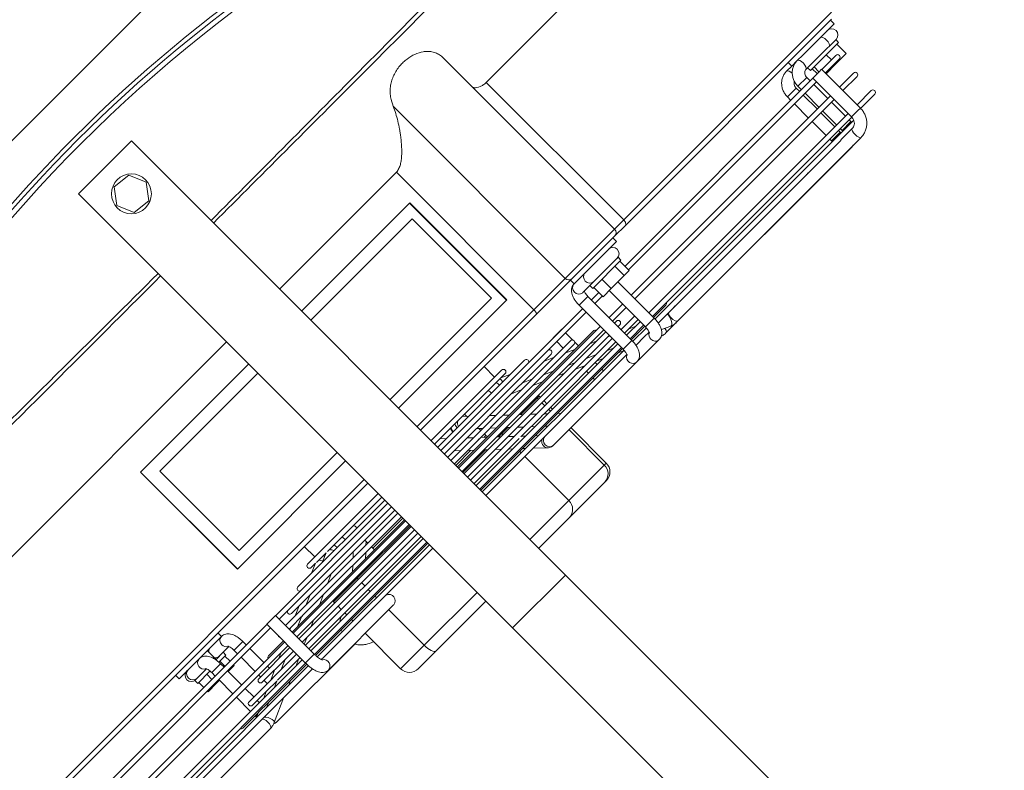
# Model space of a CAD drawing. Header units: millimetres. Extents: x 4946 to 18537, y -10559 to 785.
# Tile 55 of 74: x 7835 to 7868, y -650 to -625. Entities that reach past the tile are written whole.
import ezdxf

# ---------------------------------------------------------------- set-up
doc = ezdxf.new("R2010")
doc.units = ezdxf.units.MM
doc.layers.add('PG_WYMIARY', color=1, linetype='Continuous', lineweight=18)
doc.styles.add('BIKWYM', font='BIKROMSW.SHX', dxfattribs={"width": 0.8})
doc.dimstyles.new('BA_KR_50', dxfattribs={"dimscale": 0.5, "dimtxt": 25, "dimasz": 1.666667, "dimexe": 24, "dimexo": 0, "dimgap": 0, "dimtad": 0, "dimdec": 1, "dimrnd": 0.5, "dimzin": 9, "dimdsep": 46, "dimtxsty": 'BIKWYM', "dimblk": 'WYM-KR', "dimcen": 0, "dimdle": 20, "dimclrd": 256, "dimclre": 256, "dimclrt": 7, "dimadec": 0, "dimazin": 0, "dimtfac": 0.033333, "dimtdec": 1, "dimtmove": 0, "dimatfit": 3, "dimldrblk": 'WYM-KR', "dimfxl": 40, "dimfxlon": 1, "dimtvp": 0.8, "dimtolj": 1, "dimarcsym": 0})

# ---------------------------------------------------------------- blocks, each defined once
blk = doc.blocks.new('W_Gorny')
at = {"color": 7, "linetype": 'Continuous', "lineweight": 13}
for p, q in [((143.801, 230.641), (143.801, 244.007)), ((146.801, 230.641), (146.801, 244.007)), ((143.801, 230.641), (146.801, 230.641)), ((143.801, 230.641), (143.801, 206.024)), ((146.801, 230.641), (146.801, 206.024)), ((139.97, 229.124), (140.968, 229.124)), ((140.968, 229.124), (143.801, 229.124)), ((146.801, 229.124), (148.537, 229.124)), ((148.537, 229.124), (150.546, 229.124)), ((150.546, 229.124), (150.633, 229.124)), ((139.47, 228.624), (139.47, 226.614)), ((140.8, 228.624), (139.47, 228.624)), ((143.801, 228.624), (140.8, 228.624)), ((140.8, 228.624), (140.8, 226.614)), ((149.008, 228.624), (146.801, 228.624)), ((151.017, 228.624), (149.008, 228.624)), ((149.008, 228.624), (149.008, 226.124)), ((151.017, 226.624), (151.017, 228.624)), ((151.133, 228.624), (151.017, 228.624)), ((151.133, 226.624), (151.133, 228.624)), ((134.088, 226.624), (124.155, 226.624)), ((135.351, 226.124), (134.358, 226.567)), ((138.886, 226.624), (134.468, 226.624)), ((141.083, 226.614), (137.383, 226.614)), ((149.895, 226.521), (149.472, 226.124)), ((154.871, 226.624), (150.146, 226.624)), ((156.135, 226.624), (154.871, 226.624)), ((156.846, 226.567), (156.476, 226.402)), ((157.116, 226.624), (156.515, 226.624)), ((167.05, 226.624), (157.116, 226.624)), ((157.116, 226.624), (157.155, 226.608)), ((167.586, 226.614), (157.174, 226.614)), ((167.148, 226.614), (167.05, 226.624)), ((167.05, 226.624), (167.08, 226.614)), ((123.949, 225.924), (136.933, 225.924)), ((136.965, 226.124), (124.886, 226.124)), ((133.97, 225.924), (134.178, 225.831)), ((134.003, 225.874), (134.003, 225.832)), ((134.003, 225.874), (134.082, 225.874)), ((134.571, 225.924), (134.779, 225.832)), ((136.007, 225.832), (135.8, 225.924)), ((137.435, 225.924), (143.801, 225.924)), ((137.48, 226.114), (137.603, 226.114)), ((143.801, 226.124), (137.678, 226.124)), ((138.883, 225.832), (138.86, 225.924)), ((139.47, 225.924), (139.47, 225.832)), ((140.8, 225.924), (140.8, 225.832)), ((154.522, 226.124), (146.801, 226.124)), ((146.801, 225.924), (154.84, 225.924)), ((149.008, 225.924), (149.008, 225.832)), ((149.258, 225.924), (149.159, 225.832)), ((149.891, 225.832), (149.989, 225.924)), ((150.522, 225.924), (150.424, 225.832)), ((151.155, 225.832), (151.254, 225.924)), ((154.523, 226.124), (154.794, 226.124)), ((154.803, 225.924), (154.595, 225.832)), ((154.835, 225.874), (154.835, 223.374)), ((155.335, 225.874), (154.835, 225.874)), ((155.787, 226.124), (155.318, 226.124)), ((155.404, 225.924), (155.335, 225.893)), ((155.335, 223.374), (155.335, 225.874)), ((155.336, 225.924), (156.105, 225.924)), ((155.787, 226.124), (156.058, 226.124)), ((156.1, 225.874), (156.1, 223.814)), ((156.1, 225.874), (156.124, 225.874)), ((156.124, 225.874), (156.6, 225.874)), ((166.905, 226.124), (156.584, 226.124)), ((156.599, 225.909), (156.633, 225.924)), ((156.6, 223.814), (156.6, 225.874)), ((156.605, 225.924), (167.871, 225.924)), ((157.143, 226.132), (157.117, 226.124)), ((166.65, 225.874), (166.65, 225.774)), ((166.65, 225.874), (167.007, 225.874)), ((166.967, 226.114), (167.586, 226.114)), ((167.007, 225.874), (167.15, 225.874)), ((167.15, 225.874), (167.147, 225.924)), ((167.15, 225.774), (167.15, 225.874)), ((167.251, 225.874), (167.251, 225.774)), ((167.751, 225.874), (167.251, 225.874)), ((167.751, 225.874), (167.748, 225.924)), ((167.751, 225.774), (167.751, 225.874)), ((136.928, 225.774), (123.953, 225.774)), ((123.953, 225.574), (136.932, 225.574)), ((134.165, 225.832), (133.307, 225.832)), ((134.003, 225.574), (134.003, 224.774)), ((134.177, 225.832), (134.165, 225.832)), ((134.767, 225.832), (134.205, 225.832)), ((135.004, 225.459), (134.235, 225.459)), ((134.503, 225.459), (134.503, 225.574)), ((134.756, 225.574), (135.018, 225.457)), ((136.924, 225.832), (134.767, 225.832)), ((135.015, 225.459), (135.004, 225.459)), ((135.605, 225.459), (135.045, 225.459)), ((135.357, 225.574), (135.618, 225.458)), ((136.932, 225.459), (135.658, 225.459)), ((136.845, 225.459), (136.585, 225.574)), ((136.932, 225.764), (136.932, 223.564)), ((136.932, 225.764), (136.956, 225.764)), ((136.956, 225.764), (137.432, 225.764)), ((143.801, 225.832), (137.427, 225.832)), ((143.801, 225.774), (137.43, 225.774)), ((137.432, 223.564), (137.432, 225.764)), ((137.432, 225.574), (143.801, 225.574)), ((143.801, 225.459), (137.432, 225.459)), ((139.47, 225.574), (139.47, 225.459)), ((140.8, 225.574), (140.8, 225.459)), ((149.794, 225.832), (146.801, 225.832)), ((154.835, 225.774), (146.801, 225.774)), ((146.801, 225.574), (154.835, 225.574)), ((149.357, 225.459), (146.801, 225.459)), ((148.884, 225.574), (148.761, 225.459)), ((150.635, 225.459), (149.458, 225.459)), ((149.492, 225.459), (149.616, 225.574)), ((151.053, 225.832), (149.794, 225.832)), ((150.149, 225.574), (150.025, 225.459)), ((154.835, 225.459), (150.729, 225.459)), ((150.757, 225.459), (150.88, 225.574)), ((151.017, 225.459), (151.017, 225.574)), ((151.121, 225.832), (151.053, 225.832)), ((154.835, 225.832), (151.121, 225.832)), ((151.133, 225.459), (151.133, 225.574)), ((153.171, 225.574), (153.171, 225.459)), ((153.671, 225.459), (153.671, 225.574)), ((154.017, 225.574), (153.758, 225.459)), ((154.619, 225.574), (154.359, 225.459)), ((156.1, 225.832), (155.335, 225.832)), ((156.1, 225.774), (155.335, 225.774)), ((155.335, 225.574), (156.1, 225.574)), ((156.1, 225.459), (155.335, 225.459)), ((155.588, 225.459), (155.847, 225.574)), ((157.295, 225.832), (156.6, 225.832)), ((167.915, 225.774), (156.6, 225.774)), ((156.6, 225.574), (167.902, 225.574)), ((166.65, 225.574), (166.65, 224.774)), ((167.15, 224.774), (167.15, 225.574)), ((167.251, 225.574), (167.251, 224.774)), ((167.751, 224.774), (167.751, 225.574)), ((167.902, 225.764), (167.902, 223.564)), ((167.902, 225.764), (168.259, 225.764)), ((168.259, 225.764), (168.402, 225.764)), ((168.402, 223.564), (168.402, 225.764)), ((168.402, 225.574), (169.201, 225.574)), ((169.201, 225.774), (168.417, 225.774)), ((134.235, 225.259), (136.932, 225.259)), ((134.503, 224.774), (134.503, 225.259)), ((135.843, 225.085), (135.163, 225.085)), ((135.267, 225.259), (135.267, 225.085)), ((135.464, 225.259), (135.853, 225.085)), ((135.767, 225.085), (135.767, 225.124)), ((135.853, 225.085), (135.843, 225.085)), ((135.854, 225.085), (135.854, 225.085)), ((136.443, 225.085), (135.886, 225.085)), ((136.065, 225.259), (136.454, 225.085)), ((136.499, 225.085), (136.443, 225.085)), ((136.932, 225.085), (136.499, 225.085)), ((137.432, 225.259), (143.801, 225.259)), ((137.683, 225.085), (137.432, 225.197)), ((143.801, 225.085), (137.432, 225.085)), ((139.47, 225.259), (139.47, 225.085)), ((140.8, 225.259), (140.8, 225.085)), ((146.801, 225.259), (154.835, 225.259)), ((149.051, 225.085), (146.801, 225.085)), ((148.547, 225.259), (148.362, 225.085)), ((150.255, 225.085), (149.051, 225.085)), ((149.094, 225.085), (149.279, 225.259)), ((149.812, 225.259), (149.627, 225.085)), ((154.835, 225.085), (150.315, 225.085)), ((150.358, 225.085), (150.543, 225.259)), ((151.017, 225.085), (151.017, 225.259)), ((151.133, 225.085), (151.133, 225.259)), ((153.309, 225.259), (152.92, 225.085)), ((153.171, 225.259), (153.171, 225.197)), ((153.91, 225.259), (153.521, 225.085)), ((154.75, 225.085), (154.835, 225.124)), ((155.335, 225.259), (156.1, 225.259)), ((155.44, 225.085), (155.335, 225.085)), ((136.932, 224.774), (123.953, 224.774)), ((135.163, 224.885), (136.932, 224.885)), ((135.267, 224.885), (135.267, 224.774)), ((135.767, 224.774), (135.767, 224.885)), ((136.302, 224.885), (136.551, 224.774)), ((136.903, 224.885), (136.932, 224.873)), ((137.432, 224.885), (143.801, 224.885)), ((143.801, 224.774), (137.432, 224.774)), ((138.381, 224.774), (138.132, 224.885)), ((139.47, 224.885), (139.47, 224.824)), ((139.47, 224.824), (140.8, 224.824)), ((140.8, 224.885), (140.8, 224.824)), ((140.8, 224.824), (143.801, 224.824)), ((146.801, 224.885), (154.835, 224.885)), ((146.801, 224.824), (148.084, 224.824)), ((154.835, 224.774), (146.801, 224.774)), ((148.149, 224.885), (148.03, 224.774)), ((148.762, 224.774), (148.88, 224.885)), ((148.815, 224.824), (149.008, 224.824)), ((149.008, 224.885), (149.008, 224.824)), ((149.008, 224.824), (149.348, 224.824)), ((149.413, 224.885), (149.295, 224.774)), ((150.026, 224.774), (150.145, 224.885)), ((150.079, 224.824), (151.017, 224.824)), ((151.017, 224.824), (151.017, 224.885)), ((151.017, 224.824), (151.133, 224.824)), ((151.133, 224.824), (151.133, 224.885)), ((152.471, 224.885), (152.222, 224.774)), ((153.072, 224.885), (152.823, 224.774)), ((154.052, 224.774), (154.301, 224.885)), ((155.335, 224.885), (155.44, 224.885)), ((156.1, 224.774), (155.335, 224.774)), ((167.902, 224.774), (156.6, 224.774)), ((169.201, 224.774), (168.402, 224.774)), ((123.953, 224.574), (136.932, 224.574)), ((134.003, 224.574), (134.003, 223.774)), ((134.503, 223.774), (134.503, 224.574)), ((135.267, 224.574), (135.267, 223.774)), ((135.767, 223.774), (135.767, 224.574)), ((136.09, 224.512), (136.932, 224.512)), ((137.432, 224.574), (143.801, 224.574)), ((137.432, 224.512), (143.801, 224.512)), ((137.432, 224.382), (137.529, 224.339)), ((137.521, 224.339), (137.432, 224.339)), ((137.529, 224.339), (137.521, 224.339)), ((138.119, 224.339), (137.567, 224.339)), ((137.741, 224.512), (138.131, 224.339)), ((143.801, 224.339), (138.177, 224.339)), ((139.359, 224.339), (138.97, 224.512)), ((140.857, 224.512), (141.042, 224.339)), ((141.773, 224.339), (141.588, 224.512)), ((142.101, 224.424), (142.101, 224.339)), ((143.801, 224.424), (142.101, 224.424)), ((146.801, 224.574), (154.835, 224.574)), ((146.801, 224.512), (154.512, 224.512)), ((147.657, 224.424), (146.801, 224.424)), ((148.144, 224.339), (146.801, 224.339)), ((147.75, 224.512), (147.565, 224.339)), ((148.262, 224.339), (148.144, 224.339)), ((149.443, 224.339), (148.262, 224.339)), ((148.297, 224.339), (148.482, 224.512)), ((148.501, 224.424), (148.388, 224.424)), ((148.501, 224.339), (148.501, 224.424)), ((149.015, 224.512), (148.83, 224.339)), ((153.585, 224.339), (149.528, 224.339)), ((149.561, 224.339), (149.746, 224.512)), ((151.633, 224.512), (151.244, 224.339)), ((152.234, 224.512), (151.846, 224.339)), ((153.074, 224.339), (153.463, 224.512)), ((153.171, 224.382), (153.171, 224.339)), ((153.671, 224.289), (153.671, 224.512)), ((155.335, 224.574), (156.1, 224.574)), ((156.6, 224.574), (167.902, 224.574)), ((166.65, 224.574), (166.65, 223.774)), ((167.15, 223.774), (167.15, 224.574)), ((167.251, 224.574), (167.251, 223.774)), ((167.751, 223.774), (167.751, 224.574)), ((168.402, 224.574), (169.201, 224.574)), ((137.432, 224.139), (143.801, 224.139)), ((138.358, 223.966), (137.946, 223.966)), ((137.977, 224.139), (138.368, 223.965)), ((138.964, 223.966), (138.358, 223.966)), ((138.579, 224.139), (138.968, 223.966)), ((143.801, 223.966), (138.964, 223.966)), ((140.196, 223.966), (139.807, 224.139)), ((141.255, 224.139), (141.44, 223.966)), ((142.101, 224.031), (141.987, 224.139)), ((142.101, 224.139), (142.101, 223.966)), ((146.801, 224.139), (153.585, 224.139)), ((147.867, 223.966), (146.801, 223.966)), ((147.352, 224.139), (147.167, 223.966)), ((149.026, 223.966), (147.867, 223.966)), ((147.898, 223.966), (148.083, 224.139)), ((148.616, 224.139), (148.431, 223.966)), ((148.501, 224.031), (148.501, 224.139)), ((152.657, 223.966), (149.148, 223.966)), ((149.163, 223.966), (149.348, 224.139)), ((150.795, 224.139), (150.406, 223.966)), ((151.397, 224.139), (151.008, 223.966)), ((152.236, 223.966), (152.625, 224.139)), ((153.171, 224.139), (153.171, 223.774)), ((153.671, 223.774), (153.671, 224.189)), ((136.932, 223.774), (123.953, 223.774)), ((123.953, 223.574), (136.932, 223.574)), ((133.357, 223.814), (133.357, 223.774)), ((133.357, 223.814), (133.814, 223.814)), ((133.357, 223.574), (133.357, 223.284)), ((133.814, 223.814), (133.814, 223.774)), ((133.814, 223.814), (134.003, 223.814)), ((133.814, 223.574), (133.814, 223.284)), ((134.003, 223.574), (134.003, 223.374)), ((134.503, 223.814), (134.558, 223.814)), ((134.503, 223.374), (134.503, 223.574)), ((134.558, 223.814), (134.558, 223.774)), ((134.558, 223.814), (134.846, 223.814)), ((134.558, 223.574), (134.558, 223.284)), ((134.846, 223.814), (134.846, 223.774)), ((134.846, 223.574), (134.846, 223.284)), ((135.267, 223.574), (135.267, 223.374)), ((135.767, 223.374), (135.767, 223.574)), ((136.932, 223.564), (136.956, 223.564)), ((136.956, 223.564), (137.432, 223.564)), ((143.801, 223.774), (137.432, 223.774)), ((137.432, 223.574), (143.801, 223.574)), ((154.835, 223.774), (146.801, 223.774)), ((146.801, 223.574), (154.835, 223.574)), ((153.171, 223.574), (153.171, 223.564)), ((153.171, 223.564), (153.671, 223.564)), ((153.671, 223.564), (153.671, 223.574)), ((155.757, 223.774), (155.335, 223.774)), ((155.335, 223.574), (155.757, 223.574)), ((155.757, 223.814), (155.757, 223.284)), ((155.757, 223.814), (156.214, 223.814)), ((156.214, 223.814), (156.214, 223.284)), ((156.214, 223.814), (156.958, 223.814)), ((156.958, 223.814), (156.958, 223.284)), ((156.958, 223.814), (157.246, 223.814)), ((157.246, 223.814), (157.246, 223.284)), ((167.902, 223.774), (157.246, 223.774)), ((157.246, 223.574), (167.902, 223.574)), ((166.65, 223.574), (166.65, 223.374)), ((167.15, 223.374), (167.15, 223.574)), ((167.251, 223.574), (167.251, 223.374)), ((167.751, 223.374), (167.751, 223.574)), ((167.902, 223.564), (168.259, 223.564)), ((168.155, 223.564), (168.155, 223.284)), ((168.253, 223.564), (168.253, 223.284)), ((168.259, 223.564), (168.402, 223.564)), ((168.402, 223.814), (168.946, 223.814)), ((169.201, 223.774), (168.402, 223.774)), ((168.402, 223.574), (169.201, 223.574)), ((168.946, 223.814), (168.946, 223.774)), ((168.946, 223.814), (169.542, 223.814)), ((168.946, 223.574), (168.946, 223.284)), ((169.542, 223.814), (169.542, 223.284)), ((133.301, 223.284), (133.301, 223.124)), ((133.997, 223.284), (133.301, 223.284)), ((133.636, 223.124), (133.301, 223.124)), ((133.962, 223.124), (133.636, 223.124)), ((134.003, 223.374), (134.503, 223.374)), ((134.9, 223.124), (134.483, 223.124)), ((134.501, 222.624), (134.501, 223.124)), ((134.502, 223.284), (134.901, 223.284)), ((135.226, 223.124), (134.9, 223.124)), ((134.901, 223.124), (134.901, 223.284)), ((135.292, 223.374), (135.267, 223.374)), ((135.767, 223.374), (135.292, 223.374)), ((138.874, 223.392), (143.801, 223.392)), ((139.653, 223.392), (140.046, 223.217)), ((140.042, 223.219), (139.801, 223.219)), ((140.643, 223.219), (140.097, 223.219)), ((140.254, 223.392), (140.644, 223.219)), ((143.801, 223.219), (140.72, 223.219)), ((146.801, 223.392), (151.729, 223.392)), ((146.932, 223.219), (146.801, 223.219)), ((148.216, 223.219), (146.932, 223.219)), ((147.101, 223.219), (147.111, 223.228)), ((147.111, 223.228), (147.286, 223.392)), ((147.898, 223.374), (147.899, 223.392)), ((150.801, 223.219), (148.216, 223.219)), ((148.354, 223.211), (148.375, 223.228)), ((148.375, 223.228), (148.365, 223.219)), ((148.375, 223.228), (148.551, 223.392)), ((148.501, 223.219), (148.501, 223.346)), ((150.561, 223.219), (150.95, 223.392)), ((155.335, 223.374), (154.835, 223.374)), ((155.3, 223.124), (155.293, 223.124)), ((155.701, 223.124), (155.3, 223.124)), ((155.701, 223.284), (155.701, 223.124)), ((157.301, 223.284), (155.701, 223.284)), ((156.381, 223.124), (155.701, 223.124)), ((157.187, 223.124), (156.381, 223.124)), ((157.297, 223.124), (157.187, 223.124)), ((157.301, 223.124), (157.297, 223.124)), ((157.301, 223.124), (157.301, 223.284)), ((166.65, 223.374), (167.007, 223.374)), ((167.007, 223.374), (167.15, 223.374)), ((167.751, 223.374), (167.251, 223.374)), ((168.799, 223.124), (167.953, 223.124)), ((168.048, 223.284), (168.048, 223.124)), ((169.648, 223.284), (168.048, 223.284)), ((169.639, 223.124), (168.799, 223.124)), ((169.661, 223.124), (169.639, 223.124)), ((169.648, 223.124), (169.648, 223.284)), ((139.801, 223.019), (143.801, 223.019)), ((140.201, 223.019), (140.201, 222.424)), ((146.801, 223.019), (150.801, 223.019)), ((150.401, 222.424), (150.401, 223.019)), ((124.25, 222.424), (143.801, 222.424)), ((132.901, 222.624), (132.901, 222.424)), ((133.888, 222.624), (132.901, 222.624)), ((133.888, 222.624), (134.038, 222.624)), ((135.152, 222.624), (134.038, 222.624)), ((135.152, 222.624), (135.303, 222.624)), ((135.301, 222.424), (135.301, 222.624)), ((146.801, 222.424), (153.36, 222.424)), ((153.36, 222.424), (155.379, 222.424)), ((155.293, 222.624), (155.3, 222.624)), ((155.3, 222.624), (155.301, 222.624)), ((155.301, 222.624), (155.301, 222.424)), ((157.701, 222.624), (155.301, 222.624)), ((155.379, 222.424), (157.801, 222.424)), ((157.701, 222.424), (157.701, 222.624)), ((157.801, 222.424), (158.412, 222.424)), ((158.412, 222.424), (170.101, 222.424)), ((167.351, 222.624), (167.648, 222.624)), ((167.648, 222.624), (167.648, 222.424)), ((167.953, 222.624), (167.648, 222.624)), ((167.953, 222.624), (168.269, 222.624)), ((170.048, 222.624), (168.269, 222.624)), ((170.048, 222.424), (170.048, 222.624)), ((143.801, 222.224), (124.08, 222.224)), ((153.425, 222.224), (146.801, 222.224)), ((153.425, 214.424), (153.425, 222.224)), ((155.207, 222.224), (153.425, 222.224)), ((155.207, 222.224), (155.207, 212.464)), ((158.001, 222.224), (155.207, 222.224)), ((158.001, 212.543), (158.001, 222.224)), ((158.518, 222.224), (158.001, 222.224)), ((158.518, 222.224), (158.518, 214.424)), ((170.301, 222.224), (158.518, 222.224)), ((137.666, 221.174), (143.801, 221.174)), ((137.666, 215.674), (137.666, 221.174)), ((137.675, 215.674), (137.675, 221.174)), ((146.801, 221.174), (152.937, 221.174)), ((152.927, 215.674), (152.927, 221.174)), ((152.937, 221.174), (152.937, 215.674)), ((138.251, 216.193), (138.251, 220.693)), ((143.801, 220.693), (138.251, 220.693)), ((152.551, 220.693), (146.801, 220.693)), ((152.551, 216.193), (152.551, 220.693)), ((143.801, 216.193), (138.251, 216.193)), ((152.551, 216.193), (146.801, 216.193)), ((137.666, 215.674), (143.801, 215.674)), ((146.801, 215.674), (152.937, 215.674)), ((143.801, 214.424), (127.759, 214.424)), ((153.425, 214.424), (146.801, 214.424)), ((162.844, 214.424), (158.518, 214.424)), ((144.851, 208.125), (144.556, 207.435)), ((145.597, 208.214), (144.851, 208.125)), ((146.047, 207.614), (145.597, 208.214)), ((144.556, 207.435), (145.006, 206.834)), ((145.751, 206.924), (146.047, 207.614)), ((145.006, 206.834), (145.751, 206.924)), ((143.801, 206.024), (146.801, 206.024)), ((176.601, 202.624), (114.001, 202.624))]:
    blk.add_line(p, q, dxfattribs=at)
at = {"color": 7, "linetype": 'Continuous', "lineweight": 13, "flags": 128}
for points in [[(140.8, 228.624), (140.804, 228.722), (140.813, 228.816), (140.829, 228.902), (140.849, 228.978), (140.875, 229.04), (140.904, 229.086), (140.935, 229.115), (140.968, 229.124)], [(134.088, 226.624), (134.129, 226.605), (134.164, 226.551), (134.187, 226.47), (134.196, 226.374), (134.187, 226.279), (134.164, 226.198), (134.129, 226.143), (134.088, 226.124)], [(134.358, 226.567), (134.376, 226.553), (134.392, 226.502), (134.388, 226.427), (134.364, 226.338), (134.324, 226.249), (134.273, 226.174), (134.221, 226.124)], [(134.468, 226.624), (134.382, 226.605), (134.336, 226.578)], [(156.615, 226.464), (156.614, 226.47), (156.591, 226.551), (156.556, 226.605), (156.515, 226.624), (156.515, 226.624)], [(156.846, 226.567), (156.863, 226.57), (156.911, 226.553), (156.964, 226.502), (157.014, 226.427), (157.055, 226.338), (157.079, 226.249), (157.083, 226.174), (157.067, 226.124)], [(157.115, 226.541), (157.142, 226.595), (157.174, 226.614)], [(167.586, 226.114), (167.554, 226.133), (167.527, 226.188), (167.509, 226.269), (167.503, 226.364), (167.509, 226.46), (167.527, 226.541)], [(167.527, 226.541), (167.554, 226.595), (167.586, 226.614)], [(139.47, 224.824), (139.474, 224.785), (139.476, 224.774)], [(140.8, 224.824), (140.802, 224.785), (140.803, 224.774)], [(149.008, 224.824), (149.005, 224.785), (149.002, 224.774)], [(151.017, 224.824), (151.014, 224.785), (151.011, 224.774)], [(151.126, 224.774), (151.129, 224.785), (151.133, 224.824)], [(140.479, 223.219), (140.494, 223.279), (140.495, 223.285)], [(146.801, 223.253), (146.82, 223.237), (146.846, 223.219)], [(147.947, 223.219), (147.916, 223.279), (147.898, 223.374)], [(167.953, 223.124), (167.994, 223.105), (168.029, 223.051), (168.052, 222.97), (168.06, 222.874), (168.052, 222.779), (168.029, 222.698), (167.994, 222.643), (167.953, 222.624), (167.953, 222.624)], [(169.262, 223.124), (169.303, 223.105), (169.338, 223.051), (169.361, 222.97), (169.369, 222.874), (169.361, 222.779), (169.338, 222.698), (169.303, 222.643), (169.262, 222.624), (169.262, 222.624)], [(167.351, 222.624), (167.392, 222.643), (167.427, 222.698), (167.45, 222.779), (167.458, 222.846)], [(153.36, 222.424), (153.372, 222.421), (153.384, 222.409), (153.396, 222.391), (153.406, 222.366), (153.414, 222.335), (153.42, 222.301), (153.423, 222.263), (153.425, 222.224)], [(158.412, 222.424), (158.433, 222.421), (158.452, 222.409), (158.471, 222.391), (158.487, 222.366), (158.5, 222.335), (158.51, 222.301), (158.516, 222.263), (158.518, 222.224)]]:
    blk.add_lwpolyline(points, dxfattribs=at)
at = {"color": 7, "linetype": 'Continuous', "lineweight": 13}
blk.add_circle((145.301, 207.524), 0.8, dxfattribs=at)
for centre, radius, start, end in [((139.97, 228.624), 0.5, 90, 180), ((148.522, 228.638), 0.486, 358.348, 88.2476), ((150.531, 228.638), 0.486, 358.348, 88.2476), ((150.633, 228.624), 0.5, 0, 90), ((139.312, 226.494), 0.446, 141.735, 164.396), ((137.368, 226.362), 0.252, 303.6014, 86.5847), ((141.069, 226.363), 0.252, 288.4787, 86.8545), ((150.085, 226.362), 0.248, 140.2199, 253.5838), ((150.166, 226.374), 0.251, 94.6993, 265.3007), ((154.892, 226.372), 0.253, 94.1089, 241.7041), ((156.143, 226.39), 0.235, 92.028, 183.7471), ((156.161, 226.369), 0.252, 178.7136, 241.975), ((157.544, 226.368), 0.463, 158.0527, 211.7533), ((133.307, 225.732), 0.1, 90, 154.8807), ((134.235, 225.359), 0.1, 90, 270), ((157.295, 225.732), 0.1, 25.1193, 90), ((169.201, 225.674), 0.1, 270, 90), ((135.163, 224.985), 0.1, 90, 270), ((155.44, 224.985), 0.1, 270, 90), ((169.201, 224.674), 0.1, 270, 90), ((136.09, 224.612), 0.1, 202.1878, 270), ((137.018, 224.239), 0.1, 149.8476, 210.1524), ((141.901, 224.424), 0.2, 0, 26.0287), ((148.701, 224.424), 0.2, 153.9713, 180), ((153.585, 224.239), 0.1, 270, 90), ((154.512, 224.612), 0.1, 270, 337.8122), ((137.946, 223.866), 0.1, 90, 245.8404), ((152.657, 223.866), 0.1, 294.1596, 90), ((138.874, 223.492), 0.1, 124.8944, 270), ((151.729, 223.492), 0.1, 270, 55.1056), ((169.201, 223.674), 0.1, 270, 90), ((133.348, 222.874), 0.25, 90, 270), ((133.436, 222.874), 0.251, 94.6993, 265.3007), ((134.059, 222.876), 0.253, 114.9048, 265.517), ((134.684, 222.903), 0.221, 91.1796, 145.8045), ((135.33, 222.88), 0.253, 119.6983, 181.2385), ((139.801, 223.119), 0.1, 90, 270), ((139.854, 223.568), 0.504, 316.1607, 336.2596), ((140.469, 223.561), 0.49, 315.66, 339.8159), ((140.589, 223.372), 0.515, 342.6771, 2.2333), ((141.065, 223.369), 0.491, 342.1973, 2.7134), ((147.91, 223.374), 0.25, 175.8755, 218.3426), ((147.951, 223.373), 0.267, 175.8847, 215.2359), ((148.263, 223.466), 0.29, 194.6054, 238.1068), ((149.365, 223.37), 0.498, 342.3579, 2.5525), ((149.801, 223.372), 0.515, 342.6772, 2.2335), ((150.225, 223.28), 0.288, 347.8396, 23.0619), ((150.801, 223.119), 0.1, 270, 90), ((155.321, 222.874), 0.251, 96.518, 263.541), ((155.943, 222.874), 0.251, 94.6994, 265.3006), ((157.255, 222.874), 0.25, 270, 90), ((169.661, 222.874), 0.25, 270, 90), ((134.684, 222.846), 0.221, 214.1971, 268.8196), ((135.313, 222.861), 0.237, 176.7863, 267.4014), ((155.394, 222.237), 0.188, 94.5109, 183.8928), ((157.801, 222.224), 0.2, 0, 90), ((145.301, 262.47), 57.8, 244.15669, 295.84331), ((145.301, 262.502), 58.2, 248.97043, 291.02957), ((145.301, 262.47), 58, 248.97043, 291.02957)]:
    blk.add_arc(centre, radius, start, end, dxfattribs=at)
for points, knots in [([(139.47, 227.093), (139.435, 227.081), (139.342, 227.049), (139.206, 226.972), (139.069, 226.876), (138.995, 226.802), (138.961, 226.768)], [0, 0, 0, 0, 0.181655, 0.480164, 0.765854, 1, 1, 1, 1]), ([(134.358, 226.567), (134.329, 226.578), (134.254, 226.608), (134.161, 226.623), (134.101, 226.624), (134.088, 226.624)], [0, 0, 0, 0, 0.3420236, 0.8649809, 1, 1, 1, 1]), ([(134.468, 226.624), (134.433, 226.622), (134.377, 226.618), (134.329, 226.593), (134.311, 226.584)], [0, 0, 0, 0, 0.6250924, 1, 1, 1, 1]), ([(137.383, 226.614), (137.351, 226.612), (137.287, 226.606), (137.203, 226.564), (137.134, 226.506), (137.076, 226.431), (137.025, 226.333), (136.983, 226.209), (136.952, 226.062), (136.935, 225.912), (136.933, 225.811), (136.932, 225.764)], [0, 0, 0, 0, 0.091252, 0.180263, 0.269244, 0.366322, 0.480951, 0.617608, 0.754599, 0.885388, 1, 1, 1, 1]), ([(150.146, 226.624), (150.111, 226.621), (150.044, 226.615), (149.959, 226.574), (149.915, 226.537), (149.895, 226.521)], [0, 0, 0, 0, 0.364541, 0.712981, 1, 1, 1, 1]), ([(155.335, 225.874), (155.335, 225.901), (155.334, 225.978), (155.319, 226.103), (155.286, 226.245), (155.236, 226.371), (155.171, 226.473), (155.094, 226.55), (155.006, 226.601), (154.929, 226.622), (154.883, 226.624), (154.871, 226.624)], [0, 0, 0, 0, 0.073045, 0.210809, 0.351522, 0.498881, 0.632573, 0.748462, 0.85598, 0.960138, 1, 1, 1, 1]), ([(156.6, 225.874), (156.599, 225.901), (156.598, 225.978), (156.583, 226.103), (156.55, 226.245), (156.5, 226.371), (156.436, 226.473), (156.359, 226.55), (156.271, 226.601), (156.193, 226.622), (156.147, 226.624), (156.135, 226.624)], [0, 0, 0, 0, 0.073045, 0.210809, 0.351522, 0.498881, 0.632573, 0.748462, 0.85598, 0.960137, 1, 1, 1, 1]), ([(156.515, 226.624), (156.483, 226.623), (156.407, 226.621), (156.334, 226.598), (156.291, 226.584)], [0, 0, 0, 0, 0.41905, 1, 1, 1, 1]), ([(157.116, 226.624), (157.084, 226.623), (157.004, 226.62), (156.914, 226.595), (156.858, 226.572), (156.846, 226.567)], [0, 0, 0, 0, 0.343702, 0.861185, 1, 1, 1, 1]), ([(168.402, 225.764), (168.401, 225.798), (168.398, 225.886), (168.367, 226.027), (168.304, 226.179), (168.213, 226.317), (168.099, 226.433), (167.965, 226.523), (167.817, 226.585), (167.688, 226.611), (167.611, 226.614), (167.586, 226.614)], [0, 0, 0, 0, 0.075554, 0.199859, 0.324375, 0.448815, 0.573006, 0.696785, 0.820041, 0.942755, 1, 1, 1, 1]), ([(134.005, 225.924), (134.004, 225.918), (134.003, 225.902), (134.003, 225.885), (134.003, 225.874)], [0, 0, 0, 0, 0.369825, 1, 1, 1, 1]), ([(137.432, 225.764), (137.432, 225.785), (137.433, 225.845), (137.441, 225.942), (137.457, 226.039), (137.477, 226.11), (137.492, 226.15), (137.504, 226.165), (137.5, 226.162), (137.5, 226.162)], [0, 0, 0, 0, 0.107705, 0.314187, 0.517093, 0.691358, 0.848755, 0.990468, 1, 1, 1, 1]), ([(137.603, 226.115), (137.608, 226.115), (137.622, 226.114), (137.643, 226.118), (137.662, 226.121), (137.674, 226.123), (137.681, 226.124), (137.685, 226.124), (137.685, 226.124), (137.683, 226.123), (137.682, 226.122)], [0, 0, 0, 0, 0.148616, 0.390785, 0.542393, 0.655788, 0.745687, 0.835969, 0.918436, 1, 1, 1, 1]), ([(153.161, 225.924), (153.163, 225.911), (153.167, 225.882), (153.168, 225.849), (153.168, 225.832)], [0, 0, 0, 0, 0.4677591, 1, 1, 1, 1]), ([(153.67, 225.832), (153.67, 225.837), (153.669, 225.868), (153.666, 225.899), (153.663, 225.924)], [0, 0, 0, 0, 0.151831, 1, 1, 1, 1]), ([(154.778, 226.158), (154.778, 226.158), (154.775, 226.161), (154.786, 226.147), (154.802, 226.109), (154.82, 226.045), (154.833, 225.964), (154.835, 225.904), (154.835, 225.874)], [0, 0, 0, 0, 0.02601, 0.19302, 0.368742, 0.571328, 0.791881, 1, 1, 1, 1]), ([(156.043, 226.158), (156.042, 226.158), (156.039, 226.161), (156.05, 226.147), (156.066, 226.109), (156.084, 226.045), (156.097, 225.964), (156.099, 225.904), (156.1, 225.874)], [0, 0, 0, 0, 0.02601, 0.19302, 0.368742, 0.571328, 0.791881, 1, 1, 1, 1]), ([(157.545, 226.115), (157.541, 226.115), (157.534, 226.115), (157.519, 226.119), (157.505, 226.122), (157.493, 226.124), (157.482, 226.125), (157.473, 226.124), (157.465, 226.123), (157.458, 226.12), (157.456, 226.117), (157.457, 226.114), (157.463, 226.115), (157.464, 226.115)], [0, 0, 0, 0, 0.162267, 0.285888, 0.372376, 0.436539, 0.490555, 0.544685, 0.596979, 0.673851, 0.788095, 0.960645, 1, 1, 1, 1]), ([(165.083, 226.114), (165.079, 226.115), (165.072, 226.116), (165.055, 226.119), (165.042, 226.122), (165.029, 226.124), (165.018, 226.125), (165.009, 226.124), (165.002, 226.122), (164.995, 226.119), (164.994, 226.115), (164.999, 226.115), (165.002, 226.114)], [0, 0, 0, 0, 0.18345, 0.298187, 0.38171, 0.443801, 0.50634, 0.559731, 0.613265, 0.697356, 0.82451, 1, 1, 1, 1]), ([(166.644, 225.924), (166.645, 225.921), (166.65, 225.905), (166.65, 225.888), (166.65, 225.874)], [0, 0, 0, 0, 0.205724, 1, 1, 1, 1]), ([(166.967, 226.115), (166.964, 226.115), (166.959, 226.115), (166.945, 226.118), (166.93, 226.122), (166.918, 226.124), (166.907, 226.124), (166.898, 226.124), (166.892, 226.124), (166.89, 226.123), (166.89, 226.123)], [0, 0, 0, 0, 0.224073, 0.450816, 0.601861, 0.713994, 0.806081, 0.898447, 0.985553, 1, 1, 1, 1]), ([(167.248, 225.916), (167.248, 225.916), (167.252, 225.903), (167.251, 225.888), (167.251, 225.874)], [0, 0, 0, 0, 0.036917, 1, 1, 1, 1]), ([(167.586, 226.114), (167.598, 226.114), (167.642, 226.112), (167.715, 226.089), (167.797, 226.032), (167.859, 225.95), (167.896, 225.857), (167.9, 225.793), (167.902, 225.764)], [0, 0, 0, 0, 0.076232, 0.275815, 0.472592, 0.66304, 0.848345, 1, 1, 1, 1]), ([(134.221, 225.83), (134.218, 225.831), (134.208, 225.832), (134.194, 225.832), (134.182, 225.832), (134.176, 225.832), (134.178, 225.832), (134.178, 225.832)], [0, 0, 0, 0, 0.108324, 0.325506, 0.639413, 0.959446, 1, 1, 1, 1]), ([(135.061, 225.457), (135.06, 225.457), (135.053, 225.458), (135.04, 225.459), (135.025, 225.459), (135.016, 225.459), (135.016, 225.458), (135.016, 225.458)], [0, 0, 0, 0, 0.045447, 0.213989, 0.471547, 0.740244, 1, 1, 1, 1]), ([(139.079, 225.574), (139.096, 225.56), (139.147, 225.515), (139.206, 225.481), (139.246, 225.459)], [0, 0, 0, 0, 0.32858, 1, 1, 1, 1]), ([(150.627, 225.457), (150.628, 225.457), (150.635, 225.458), (150.652, 225.459), (150.676, 225.459), (150.7, 225.459), (150.711, 225.458), (150.717, 225.458)], [0, 0, 0, 0, 0.045429, 0.213971, 0.471531, 0.740237, 1, 1, 1, 1]), ([(135.902, 225.084), (135.9, 225.084), (135.892, 225.085), (135.878, 225.085), (135.864, 225.085), (135.857, 225.085), (135.855, 225.085), (135.854, 225.085)], [0, 0, 0, 0, 0.070774, 0.285274, 0.613605, 0.956615, 1, 1, 1, 1]), ([(150.254, 225.085), (150.261, 225.085), (150.278, 225.085), (150.294, 225.085), (150.302, 225.085), (150.303, 225.085)], [0, 0, 0, 0, 0.404118, 0.933094, 1, 1, 1, 1]), ([(137.582, 224.338), (137.578, 224.338), (137.568, 224.339), (137.552, 224.339), (137.537, 224.338), (137.53, 224.339), (137.529, 224.339), (137.529, 224.339)], [0, 0, 0, 0, 0.101036, 0.297898, 0.596453, 0.906346, 1, 1, 1, 1]), ([(138.131, 224.339), (138.13, 224.339), (138.129, 224.339), (138.136, 224.338), (138.151, 224.339), (138.171, 224.339), (138.18, 224.339)], [0, 0, 0, 0, 0.050064, 0.313197, 0.673167, 1, 1, 1, 1]), ([(148.26, 224.338), (148.257, 224.338), (148.25, 224.339), (148.227, 224.338), (148.195, 224.338), (148.163, 224.339), (148.144, 224.339), (148.139, 224.338), (148.138, 224.337)], [0, 0, 0, 0, 0.128236, 0.324058, 0.591946, 0.862021, 0.985174, 1, 1, 1, 1]), ([(149.441, 224.339), (149.445, 224.339), (149.46, 224.339), (149.486, 224.338), (149.507, 224.339), (149.516, 224.339), (149.519, 224.339)], [0, 0, 0, 0, 0.145959, 0.509125, 0.886079, 1, 1, 1, 1]), ([(149.017, 223.964), (149.02, 223.965), (149.03, 223.966), (149.051, 223.966), (149.081, 223.965), (149.111, 223.965), (149.13, 223.966), (149.139, 223.966), (149.14, 223.964), (149.14, 223.964)], [0, 0, 0, 0, 0.070978, 0.197, 0.390625, 0.644342, 0.847275, 0.972714, 1, 1, 1, 1]), ([(134.003, 223.374), (134.003, 223.357), (134.002, 223.307), (133.993, 223.227), (133.974, 223.152), (133.956, 223.106), (133.943, 223.089), (133.946, 223.091), (133.947, 223.092)], [0, 0, 0, 0, 0.122391, 0.359202, 0.589706, 0.781015, 0.952242, 1, 1, 1, 1]), ([(134.038, 222.624), (134.073, 222.627), (134.14, 222.633), (134.23, 222.677), (134.306, 222.739), (134.371, 222.822), (134.426, 222.926), (134.468, 223.055), (134.494, 223.197), (134.503, 223.306), (134.503, 223.364), (134.503, 223.374)], [0, 0, 0, 0, 0.108579, 0.212362, 0.316738, 0.429403, 0.557145, 0.698981, 0.840637, 0.970983, 1, 1, 1, 1]), ([(135.267, 223.374), (135.267, 223.357), (135.266, 223.307), (135.257, 223.227), (135.238, 223.152), (135.22, 223.106), (135.208, 223.089), (135.21, 223.091), (135.211, 223.092)], [0, 0, 0, 0, 0.122391, 0.359202, 0.589706, 0.781015, 0.952242, 1, 1, 1, 1]), ([(135.303, 222.624), (135.337, 222.627), (135.404, 222.633), (135.495, 222.677), (135.57, 222.739), (135.635, 222.822), (135.69, 222.926), (135.732, 223.055), (135.759, 223.197), (135.767, 223.306), (135.767, 223.364), (135.767, 223.374)], [0, 0, 0, 0, 0.1085788, 0.2123619, 0.3167379, 0.4294035, 0.5571449, 0.6989808, 0.8406373, 0.9709833, 1, 1, 1, 1]), ([(142.172, 223.219), (142.183, 223.232), (142.209, 223.262), (142.225, 223.318), (142.232, 223.364), (142.229, 223.386), (142.228, 223.392)], [0, 0, 0, 0, 0.270756, 0.636793, 0.905016, 1, 1, 1, 1]), ([(154.835, 223.374), (154.836, 223.348), (154.837, 223.271), (154.852, 223.145), (154.885, 223.004), (154.935, 222.878), (154.999, 222.776), (155.076, 222.699), (155.164, 222.647), (155.242, 222.626), (155.288, 222.625), (155.3, 222.624)], [0, 0, 0, 0, 0.073044, 0.210809, 0.351522, 0.498881, 0.632573, 0.748461, 0.85598, 0.960138, 1, 1, 1, 1]), ([(155.377, 223.124), (155.374, 223.129), (155.366, 223.148), (155.351, 223.204), (155.338, 223.285), (155.336, 223.345), (155.335, 223.374)], [0, 0, 0, 0, 0.11037, 0.395873, 0.706699, 1, 1, 1, 1]), ([(166.65, 223.374), (166.651, 223.343), (166.654, 223.259), (166.684, 223.126), (166.746, 222.984), (166.835, 222.858), (166.947, 222.754), (167.077, 222.679), (167.214, 222.632), (167.307, 222.627), (167.351, 222.624)], [0, 0, 0, 0, 0.0817871, 0.2154349, 0.3494941, 0.4834788, 0.6169619, 0.7495132, 0.880845, 1, 1, 1, 1]), ([(167.287, 223.141), (167.281, 223.143), (167.256, 223.15), (167.215, 223.187), (167.172, 223.251), (167.152, 223.318), (167.15, 223.361), (167.15, 223.374)], [0, 0, 0, 0, 0.093821, 0.358595, 0.610635, 0.877003, 1, 1, 1, 1]), ([(167.251, 223.374), (167.252, 223.343), (167.255, 223.259), (167.285, 223.126), (167.348, 222.984), (167.437, 222.858), (167.549, 222.754), (167.678, 222.679), (167.815, 222.632), (167.908, 222.627), (167.953, 222.624)], [0, 0, 0, 0, 0.081787, 0.215435, 0.349494, 0.483479, 0.616962, 0.749513, 0.880845, 1, 1, 1, 1]), ([(167.953, 223.124), (167.945, 223.125), (167.917, 223.126), (167.871, 223.142), (167.816, 223.186), (167.774, 223.251), (167.753, 223.318), (167.752, 223.361), (167.751, 223.374)], [0, 0, 0, 0, 0.084433, 0.307489, 0.509832, 0.702444, 0.906005, 1, 1, 1, 1]), ([(155.207, 212.464), (155.127, 212.648), (155.029, 212.832), (154.859, 213.11), (154.799, 213.203), (154.702, 213.342), (154.669, 213.389), (154.6, 213.481), (154.565, 213.528), (154.458, 213.665), (154.383, 213.755), (154.264, 213.887), (154.223, 213.931), (154.138, 214.017), (154.095, 214.059), (154.005, 214.14), (153.958, 214.179), (153.862, 214.253), (153.812, 214.288), (153.708, 214.348), (153.655, 214.374), (153.541, 214.413), (153.483, 214.424), (153.425, 214.424)], [0, 0, 0, 0, 0.25, 0.25, 0.375, 0.375, 0.4375, 0.4375, 0.5, 0.5, 0.625, 0.625, 0.6875, 0.6875, 0.75, 0.75, 0.8125, 0.8125, 0.875, 0.875, 0.9375, 0.9375, 1, 1, 1, 1]), ([(158.518, 214.424), (158.465, 214.422), (158.361, 214.417), (158.182, 214.361), (158.059, 214.284), (158.008, 214.207), (158.001, 214.197)], [0, 0, 0, 0, 0.235012, 0.470097, 0.936112, 1, 1, 1, 1]), ([(155.207, 212.464), (155.264, 212.349), (155.355, 212.167), (155.541, 211.949), (155.712, 211.801), (155.9, 211.684), (156.099, 211.596), (156.316, 211.536), (156.533, 211.504), (156.743, 211.499), (157.003, 211.52), (157.313, 211.597), (157.573, 211.735), (157.745, 211.882), (157.859, 212.022), (157.943, 212.185), (157.995, 212.361), (157.996, 212.485), (157.997, 212.543)], [0, 0, 0, 0, 0.1027133, 0.1627555, 0.2227216, 0.2729688, 0.3231679, 0.3737308, 0.4242718, 0.4686869, 0.5131135, 0.6011173, 0.6972965, 0.7528253, 0.8083878, 0.8744658, 0.9405833, 1, 1, 1, 1]), ([(120.105, 210.649), (121.673, 210.651), (127.795, 210.66), (135.694, 210.686), (142.024, 210.682), (143.801, 210.681)], [0, 0, 0, 0, 0.198524, 0.775011, 1, 1, 1, 1]), ([(143.801, 210.541), (142.025, 210.535), (135.694, 210.516), (127.796, 210.464), (121.674, 210.453), (120.106, 210.451)], [0, 0, 0, 0, 0.224954, 0.801465, 1, 1, 1, 1]), ([(146.801, 210.679), (149.701, 210.678), (156, 210.675), (163.898, 210.659), (168.897, 210.651), (170.497, 210.649)], [0, 0, 0, 0, 0.367071, 0.797446, 1, 1, 1, 1]), ([(170.497, 210.451), (168.897, 210.453), (163.898, 210.461), (155.999, 210.513), (149.701, 210.532), (146.801, 210.541)], [0, 0, 0, 0, 0.202565, 0.632935, 1, 1, 1, 1]), ([(114.001, 200.505), (115.66, 200.24), (118.977, 199.709), (123.974, 199.082), (128.981, 198.579), (133.997, 198.212), (139.019, 197.978), (144.045, 197.878), (148.931, 197.91), (153.676, 198.063), (158.278, 198.323), (162.874, 198.695), (167.462, 199.182), (172.041, 199.773), (175.081, 200.261), (176.601, 200.505)], [0, 0, 0, 0, 0.080142, 0.160209, 0.240216, 0.320178, 0.400109, 0.480022, 0.559931, 0.633191, 0.70647, 0.77978, 0.853131, 0.926534, 1, 1, 1, 1])]:
    blk.add_open_spline(points, degree=3, knots=knots, dxfattribs=at)
blk = doc.blocks.new('WYM-KR')
at = {"color": 7, "linetype": 'ByBlock'}
blk.add_line((6.24, 6.24), (-6.24, -6.24), dxfattribs=at)
at = {"linetype": 'ByBlock'}
blk.add_line((11.52, 0), (-11.52, 0), dxfattribs=at)
blk = doc.blocks.new('*D331')
at = {"layer": 'Defpoints', "color": 0, "transparency": 16777216}
for p in [(7885.048, -97.305), (7792.142, -657.305), (7885.048, -657.305)]:
    blk.add_point(p, dxfattribs=at)
at = {"layer": 'PG_WYMIARY', "lineweight": -2, "transparency": 16777216}
for p, q in [((7812.142, -97.305), (7780.142, -97.305)), ((7792.142, -98.138), (7792.142, -656.472)), ((7812.142, -657.305), (7780.142, -657.305))]:
    blk.add_line(p, q, dxfattribs=at)
at = {"layer": 'PG_WYMIARY', "lineweight": -2, "transparency": 16777216, "xscale": 0.8333333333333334, "yscale": 0.8333333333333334, "zscale": 0.8333333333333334}
for p, rotation in [((7792.142, -97.305), 90), ((7792.142, -657.305), 270)]:
    blk.add_blockref('WYM-KR', p, dxfattribs=dict(at, rotation=rotation))
at = {"layer": 'PG_WYMIARY', "color": 7, "transparency": 16777216, "insert": (7782.142, -377.305), "char_height": 12.5, "attachment_point": 5, "rotation": 90, "style": 'BIKWYM'}
blk.add_mtext('\\A1;560', dxfattribs=at)
blk = doc.blocks.new('*D332')
at = {"layer": 'Defpoints', "color": 0, "transparency": 16777216}
for p in [(7885.048, -657.305), (7792.142, -697.305), (7885.048, -697.305)]:
    blk.add_point(p, dxfattribs=at)
at = {"layer": 'PG_WYMIARY', "lineweight": -2, "transparency": 16777216}
for p, q in [((7812.142, -657.305), (7780.142, -657.305)), ((7792.142, -658.138), (7792.142, -696.472)), ((7812.142, -697.305), (7780.142, -697.305))]:
    blk.add_line(p, q, dxfattribs=at)
at = {"layer": 'PG_WYMIARY', "lineweight": -2, "transparency": 16777216, "xscale": 0.8333333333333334, "yscale": 0.8333333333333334, "zscale": 0.8333333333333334}
for p, rotation in [((7792.142, -657.305), 90), ((7792.142, -697.305), 270)]:
    blk.add_blockref('WYM-KR', p, dxfattribs=dict(at, rotation=rotation))
at = {"layer": 'PG_WYMIARY', "color": 7, "transparency": 16777216, "insert": (7782.142, -677.305), "char_height": 12.5, "attachment_point": 5, "rotation": 90, "style": 'BIKWYM'}
blk.add_mtext('\\A1;40', dxfattribs=at)

msp = doc.modelspace()

# ---------------------------------------------------------------- block references
at = {"color": 18, "lineweight": 13, "true_color": 0x000000, "xscale": -0.8500000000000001, "yscale": 0.8500000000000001, "zscale": 0.8500000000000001, "rotation": 224.999999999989}
msp.add_blockref('W_Gorny', (7626.419, -593.341), dxfattribs=at)

# ---------------------------------------------------------------- dimensions: what is measured, and where the dimension line sits
at = {"layer": 'PG_WYMIARY'}
for base, p1, p2, picture, middle in [((7792.142, -657.305), (7885.048, -97.305), (7885.048, -657.305), '*D331', (7782.142, -377.305)), ((7792.142, -697.305), (7885.048, -657.305), (7885.048, -697.305), '*D332', (7782.142, -677.305))]:
    dim = msp.add_linear_dim(base=base, p1=p1, p2=p2, angle=90, dimstyle='BA_KR_50', override={"dimdec": 0, "dimrnd": 0, "dimtmove": 1}, dxfattribs=at)
    dim.commit()
    dim.dimension.update_dxf_attribs({"geometry": picture, "text_midpoint": middle})

doc.saveas('drawing.dxf')
